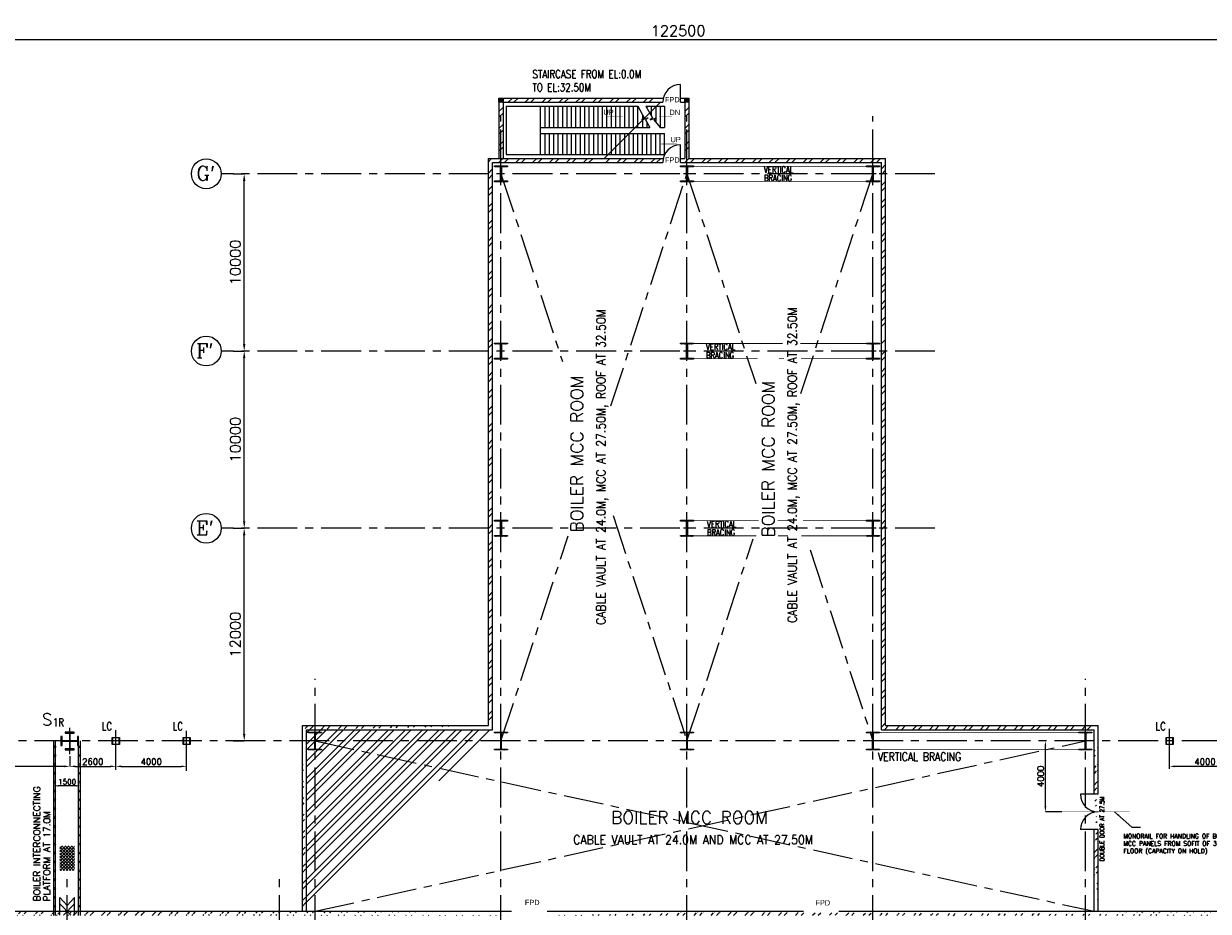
# Model space of a CAD drawing. Header units: inches. Extents: x 0 to 1544102, y -287698 to 23144100.
# Tile 54 of 256: x 135145 to 202034, y -178191 to -128112. Entities that reach past the tile are written whole.
import ezdxf

# ---------------------------------------------------------------- set-up
doc = ezdxf.new("R2010")
doc.units = ezdxf.units.IN
doc.header["$LTSCALE"] = 1800
doc.header["$MEASUREMENT"] = 0
doc.linetypes.add('CENTER', pattern=[2, 1.25, -0.25, 0.25, -0.25])
doc.linetypes.add('HIDDEN', pattern=[0.375, 0.25, -0.125])
doc.layers.get('0').update_dxf_attribs({"color": 253, "lineweight": 9})
for name, color, linetype in [('1_01_STEEL_TIER1', 7, 'Continuous'), ('BRACING', 1, 'HIDDEN'), ('COL', 1, 'Continuous'), ('DIM', 4, 'Continuous'), ('GRID', 251, 'CENTER'), ('STAIR', 2, 'Continuous'), ('STEEL', 231, 'Continuous'), ('TEXT', 3, 'Continuous'), ('WALL', 6, 'Continuous')]:
    doc.layers.add(name, color=color, linetype=linetype)
doc.layers.add('CEN', color=2, linetype='CENTER', lineweight=15)
doc.styles.add('C4', font='COMPLEX', dxfattribs={"width": 0.75, "height": 625})
doc.styles.add('HTX11', font='O8111901')
doc.styles.add('ROMANC', font='ROMANC.SHX')
doc.styles.add('ROMANS', font='romans.shx')
doc.styles.add('ROMANT', font='romant')
doc.styles.add('S3', font='simplex.shx', dxfattribs={"width": 0.75, "height": 320})
doc.dimstyles.new('K2', dxfattribs={"dimtxt": 600, "dimasz": 400, "dimexe": 200, "dimexo": 200, "dimgap": 200, "dimtad": 1, "dimdec": 0, "dimzin": 0, "dimdsep": 46, "dimtxsty": 'ROMANC', "dimcen": 0.09, "dimclrd": 256, "dimclrt": 4, "dimadec": 0, "dimazin": 0, "dimtfac": 1, "dimtdec": 0, "dimtofl": 0, "dimtmove": 1, "dimatfit": 3, "dimfxl": 0.18, "dimtolj": 1, "dimtzin": 0, "dimarcsym": 0})
doc.dimstyles.new('STANDARD1', dxfattribs={"dimtxt": 300, "dimasz": 250, "dimexe": 0, "dimexo": 0, "dimgap": 80, "dimtad": 1, "dimdec": 0, "dimzin": 0, "dimdsep": 46, "dimtxsty": 'ROMANS', "dimcen": 0, "dimclrd": 4, "dimclre": 4, "dimclrt": 7, "dimadec": 0, "dimazin": 0, "dimtfac": 0.09, "dimtdec": 0, "dimtix": 1, "dimtofl": 0, "dimtmove": 0, "dimatfit": 3, "dimfxl": 1, "dimtolj": 1, "dimtzin": 0, "dimarcsym": 0})
doc.dimstyles.new('USER175', dxfattribs={"dimscale": 175, "dimtxt": 2, "dimasz": 1.75, "dimexe": 0, "dimexo": 0, "dimgap": 0.5, "dimtad": 1, "dimdec": 0, "dimzin": 0, "dimdsep": 46, "dimtxsty": 'ROMANS', "dimcen": 0, "dimclrd": 4, "dimclre": 4, "dimclrt": 4, "dimadec": 0, "dimazin": 0, "dimtfac": 0.09, "dimtdec": 0, "dimtix": 1, "dimtofl": 0, "dimtmove": 0, "dimatfit": 3, "dimfxl": 1, "dimtolj": 1, "dimtzin": 0, "dimarcsym": 0})
pattern_1 = [(45, (-320647.8, -239592.44), (-477.2971, 477.2971), []), (45, (-320329.6, -239592.44), (-477.2971, 477.2971), [])]

# ---------------------------------------------------------------- blocks, each defined once
blk = doc.blocks.new('*D317')
at = {"layer": 'DIM', "color": 0, "lineweight": -2, "transparency": 16777216}
for p, q in [((146966, -156581), (147596, -156581)), ((146966, -168581), (147596, -168581))]:
    blk.add_line(p, q, dxfattribs=at)
at = {"layer": 'DIM', "lineweight": -2, "transparency": 16777216}
blk.add_line((147596, -168181), (147596, -156981), dxfattribs=at)
at = {"layer": 'DIM', "transparency": 16777216}
for points in [[(147529, -156981), (147663, -156981), (147596, -156581)], [(147529, -168181), (147663, -168181), (147596, -168581)]]:
    blk.add_solid(points, dxfattribs=at)
at = {"layer": 'DIM', "color": 4, "transparency": 16777216, "insert": (147096, -162581), "char_height": 600, "attachment_point": 5, "rotation": 90, "style": 'ROMANC'}
blk.add_mtext('\\A1;12000', dxfattribs=at)
blk = doc.blocks.new('*D351')
at = {"layer": 'DIM', "color": 0, "lineweight": -2, "transparency": 16777216}
for p, q in [((110846, -135036), (110846, -129006)), ((233346, -137335), (233346, -129006))]:
    blk.add_line(p, q, dxfattribs=at)
at = {"layer": 'DIM', "lineweight": -2, "transparency": 16777216}
blk.add_line((111346, -129006), (232846, -129006), dxfattribs=at)
at = {"layer": 'DIM', "transparency": 16777216}
for points in [[(111346, -128922), (111346, -129089), (110846, -129006)], [(232846, -128922), (232846, -129089), (233346, -129006)]]:
    blk.add_solid(points, dxfattribs=at)
at = {"layer": 'DIM', "color": 4, "transparency": 16777216, "insert": (172096, -128506), "char_height": 600, "attachment_point": 5, "style": 'ROMANC'}
blk.add_mtext('\\A1;122500', dxfattribs=at)
blk = doc.blocks.new('*D352')
at = {"layer": 'DIM', "color": 0, "lineweight": -2, "transparency": 16777216}
for p, q in [((146966, -146581), (147596, -146581)), ((146966, -156581), (147596, -156581))]:
    blk.add_line(p, q, dxfattribs=at)
at = {"layer": 'DIM', "lineweight": -2, "transparency": 16777216}
blk.add_line((147596, -156181), (147596, -146981), dxfattribs=at)
at = {"layer": 'DIM', "transparency": 16777216}
for points in [[(147529, -146981), (147663, -146981), (147596, -146581)], [(147529, -156181), (147663, -156181), (147596, -156581)]]:
    blk.add_solid(points, dxfattribs=at)
at = {"layer": 'DIM', "color": 4, "transparency": 16777216, "insert": (147096, -151581), "char_height": 600, "attachment_point": 5, "rotation": 90, "style": 'ROMANC'}
blk.add_mtext('\\A1;10000', dxfattribs=at)
blk = doc.blocks.new('D-ROW COLUMN')
at = {"layer": 'COL'}
h = blk.add_hatch(dxfattribs=at)
h.set_pattern_fill('ANSI31', color=256, scale=200, angle=180, style=0)
h.set_pattern_definition([(225, (-560004.63, -115195.517), (17.6776695, -17.6776695), [])])
h.paths.add_polyline_path([(370, 500), (0, 500), (0, 460), (14, 460), (370, 460)])
h.paths.add_polyline_path([(0, 500), (-370, 500), (-370, 460), (0, 460)])
h.paths.add_polyline_path([(14, 460), (0, 460), (0, 0), (14, 0)])
h.paths.add_polyline_path([(0, 460), (-14, 460), (-14, 0), (0, 0)])
h.paths.add_polyline_path([(14, 0), (0, 0), (0, -460), (14, -460)])
h.paths.add_polyline_path([(0, 0), (-14, 0), (-14, -460), (0, -460)])
h.paths.add_polyline_path([(370, -460), (0, -460), (0, -500), (370, -500)])
h.paths.add_polyline_path([(0, -460), (-14, -460), (-370, -460), (-370, -500), (0, -500)])
at = {"layer": 'CEN'}
for p, q in [((192, 0), (-192, 0)), ((0, 500), (0, -500))]:
    blk.add_line(p, q, dxfattribs=at)
at = {"layer": 'COL'}
for points in [[(-370, 500), (370, 500), (370, 460), (-370, 460)], [(-14, 460), (14, 460), (14, -460), (-14, -460)], [(-370, -460), (370, -460), (370, -500), (-370, -500)]]:
    blk.add_lwpolyline(points, close=True, dxfattribs=at)
blk = doc.blocks.new('*D63')
at = {"layer": 'DIM', "color": 4, "lineweight": -2, "transparency": 16777216}
for p, q in [((-400, 6532), (-400, 6632)), ((850, 6632), (-150, 6632)), ((1100, 6532), (1100, 6632))]:
    blk.add_line(p, q, dxfattribs=at)
at = {"layer": 'DIM', "color": 4, "transparency": 16777216}
for points in [[(-150, 6674), (-150, 6590), (-400, 6632)], [(850, 6674), (850, 6590), (1100, 6632)]]:
    blk.add_solid(points, dxfattribs=at)
at = {"layer": 'DIM', "color": 4, "transparency": 16777216, "insert": (350, 6862), "char_height": 300, "attachment_point": 5, "style": 'ROMANS'}
blk.add_mtext('\\A1;1500', dxfattribs=at)
blk = doc.blocks.new('*D401')
at = {"layer": 'DIM', "color": 0, "lineweight": -2, "transparency": 16777216}
for p, q in [((146966, -136581), (147596, -136581)), ((146966, -146581), (147596, -146581))]:
    blk.add_line(p, q, dxfattribs=at)
at = {"layer": 'DIM', "lineweight": -2, "transparency": 16777216}
blk.add_line((147596, -146181), (147596, -136981), dxfattribs=at)
at = {"layer": 'DIM', "transparency": 16777216}
for points in [[(147529, -136981), (147663, -136981), (147596, -136581)], [(147529, -146181), (147663, -146181), (147596, -146581)]]:
    blk.add_solid(points, dxfattribs=at)
at = {"layer": 'DIM', "color": 4, "transparency": 16777216, "insert": (147096, -141581), "char_height": 600, "attachment_point": 5, "rotation": 90, "style": 'ROMANC'}
blk.add_mtext('\\A1;10000', dxfattribs=at)
blk = doc.blocks.new('F-ROW COLUMN')
at = {"layer": 'COL'}
h = blk.add_hatch(dxfattribs=at)
h.set_pattern_fill('ANSI31', color=256, scale=200, angle=180, style=0)
h.set_pattern_definition([(225, (-557328.912, -127499.994), (17.6776695, -17.6776695), [])])
h.paths.add_polyline_path([(370, 450), (0, 450), (0, 400), (22.5, 400), (370, 400)])
h.paths.add_polyline_path([(0, 450), (-370, 450), (-370, 400), (0, 400)])
h.paths.add_polyline_path([(0, 400), (-22.5, 400), (-22.5, 0), (0, 0)])
h.paths.add_polyline_path([(22.5, 400), (0, 400), (0, 0), (22.5, 0)])
h.paths.add_polyline_path([(0, 0), (-22.5, 0), (-22.5, -400), (0, -400)])
h.paths.add_polyline_path([(22.5, 0), (0, 0), (0, -400), (22.5, -400)])
h.paths.add_polyline_path([(0, -400), (-22.5, -400), (-370, -400), (-370, -450), (0, -450)])
h.paths.add_polyline_path([(370, -400), (0, -400), (0, -450), (370, -450)])
at = {"layer": 'CEN'}
for p, q in [((191.6, 0), (-191.6, 0)), ((0, -450), (0, 450))]:
    blk.add_line(p, q, dxfattribs=at)
at = {"layer": 'COL'}
for points in [[(-370, 450), (370, 450), (370, 400), (-370, 400)], [(-22.5, 400), (22.5, 400), (22.5, -400), (-22.5, -400)], [(-370, -400), (370, -400), (370, -450), (-370, -450)]]:
    blk.add_lwpolyline(points, close=True, dxfattribs=at)
blk = doc.blocks.new('*D408')
at = {"layer": 'DIM', "color": 4, "lineweight": -2, "transparency": 16777216}
blk.add_line((138052, -170014), (140040, -170014), dxfattribs=at)
at = {"layer": 'DIM', "color": 4, "transparency": 16777216}
for points in [[(138052, -169963), (138052, -170065), (137746, -170014)], [(140040, -169963), (140040, -170065), (140346, -170014)]]:
    blk.add_solid(points, dxfattribs=at)
at = {"layer": 'DIM', "color": 4, "transparency": 16777216, "insert": (139046, -169752), "char_height": 350, "attachment_point": 5, "style": 'ROMANS'}
blk.add_mtext('\\A1;2600', dxfattribs=at)
blk = doc.blocks.new('*D409')
at = {"layer": 'DIM', "color": 4, "lineweight": -2, "transparency": 16777216}
blk.add_line((140652, -170014), (144040, -170014), dxfattribs=at)
at = {"layer": 'DIM', "color": 4, "transparency": 16777216}
for points in [[(140652, -169963), (140652, -170065), (140346, -170014)], [(144040, -169963), (144040, -170065), (144346, -170014)]]:
    blk.add_solid(points, dxfattribs=at)
at = {"layer": 'DIM', "color": 4, "transparency": 16777216, "insert": (142346, -169752), "char_height": 350, "attachment_point": 5, "style": 'ROMANS'}
blk.add_mtext('\\A1;4000', dxfattribs=at)
blk = doc.blocks.new('*D412')
at = {"layer": 'DIM', "color": 4, "lineweight": -2, "transparency": 16777216}
for p, q in [((125746, -168496), (125746, -170014)), ((137746, -169437), (137746, -170014)), ((137440, -170014), (126052, -170014))]:
    blk.add_line(p, q, dxfattribs=at)
at = {"layer": 'DIM', "color": 4, "transparency": 16777216}
for points in [[(126052, -169963), (126052, -170065), (125746, -170014)], [(137440, -169963), (137440, -170065), (137746, -170014)]]:
    blk.add_solid(points, dxfattribs=at)
at = {"layer": 'DIM', "color": 4, "transparency": 16777216, "insert": (131746, -169752), "char_height": 350, "attachment_point": 5, "style": 'ROMANS'}
blk.add_mtext('\\A1;12000', dxfattribs=at)
blk = doc.blocks.new('*D414')
at = {"layer": 'DIM', "color": 4, "lineweight": -2, "transparency": 16777216}
blk.add_line((203540, -170014), (200152, -170014), dxfattribs=at)
at = {"layer": 'DIM', "color": 4, "transparency": 16777216}
for points in [[(200152, -169963), (200152, -170065), (199846, -170014)], [(203540, -169963), (203540, -170065), (203846, -170014)]]:
    blk.add_solid(points, dxfattribs=at)
at = {"layer": 'DIM', "color": 4, "transparency": 16777216, "insert": (201846, -169752), "char_height": 350, "attachment_point": 5, "style": 'ROMANS'}
blk.add_mtext('\\A1;4000', dxfattribs=at)
blk = doc.blocks.new('*D597')
at = {"color": 4, "lineweight": -2, "transparency": 16777216}
for p, q in [((192835, -172275), (192835, -168887)), ((193771, -172581), (192835, -172581))]:
    blk.add_line(p, q, dxfattribs=at)
at = {"color": 4, "transparency": 16777216}
for points in [[(192784, -168887), (192886, -168887), (192835, -168581)], [(192784, -172275), (192886, -172275), (192835, -172581)]]:
    blk.add_solid(points, dxfattribs=at)
at = {"color": 4, "transparency": 16777216, "insert": (192572, -170581), "char_height": 350, "attachment_point": 5, "rotation": 90, "style": 'ROMANS'}
blk.add_mtext('\\A1;4000', dxfattribs=at)
blk = doc.blocks.new('BOILER INTERCONNECTION PLATFORM-RHS')
at = {"layer": 'STEEL'}
h = blk.add_hatch(dxfattribs=at)
h.set_pattern_fill('ANSI37', color=256, scale=1000, style=0)
h.set_pattern_definition([(45, (-55893.15, -117065.99), (-88.38835, 88.38835), []), (135, (-55893.15, -117065.99), (-88.38835, -88.38835), [])])
h.paths.add_polyline_path([(-67.8, 3247), (767.8, 3247), (767.8, 1863.1), (-67.8, 1863.1)])
for p, q in [((-400, -674.9), (-400, 9165.1)), ((-300, -674.9), (-300, 9165.1)), ((1000, -674.9), (1000, 9165.1)), ((1100, -674.9), (1100, 9165.1)), ((-60, -557.4), (-60, 327.6)), ((-60, 327.6), (350, -119.4)), ((760, 327.6), (350, -119.4)), ((760, -557.4), (760, 327.6)), ((-60, -672.4), (-60, -19.7)), ((-60, -19.7), (555, -672.4)), ((760, -19.7), (145, -672.4)), ((760, -672.4), (760, -19.7))]:
    blk.add_line(p, q, dxfattribs=at)
for centre in [(-349.8, 8839.3), (1050.2, 8839.3), (1050.2, 8839.3), (-349.8, 8339.3), (1050.2, 8339.3), (-350, 7839.3), (-350, 7339.3), (1050, 7839.3), (1050, 7339.3), (-350, 6839.3), (1050, 6839.3), (-350, 6339.3), (1050, 6339.3), (-350, 5839.3), (-350, 5339.3), (1050, 5839.3), (1050, 5339.3), (-350, 4839.3), (1050, 4839.3), (-350, 4339.3), (1050, 4339.3), (-350, 3839.3), (-350, 3339.3), (1050, 3839.3), (1050, 3339.3), (-350, 2839.3), (1050, 2839.3), (-350, 2339.3), (1050, 2339.3), (-350, 1839.3), (-350, 1339.3), (1050, 1839.3), (1050, 1339.3), (-350, 839.3), (1050, 839.3), (-350, 339.3), (1050, 339.3), (-350, -160.7), (1050, -160.7)]:
    blk.add_circle(centre, 50, dxfattribs=at)
at = {"layer": 'TEXT', "color": 3, "char_height": 375, "attachment_point": 4, "rotation": 90, "style": 'ROMANS'}
for s, insert in [('BOILER INTERCONNECTING', (-1357.4, 118.1)), ('PLATFORM AT 17.0M', (-799.6, 118.1))]:
    blk.add_mtext(s, dxfattribs=dict(at, insert=insert))
at = {"layer": 'DIM'}
dim = blk.add_linear_dim(base=(-400, 6632), p1=(1100, 6532), p2=(-400, 6532), dimstyle='STANDARD1', dxfattribs=at)
dim.commit()
dim.dimension.update_dxf_attribs({"geometry": '*D63', "text_midpoint": (350, 6862)})

msp = doc.modelspace()

# ---------------------------------------------------------------- hatches: boundary and pattern name
h = msp.add_hatch()
h.set_pattern_fill('ANSI32', color=256, scale=1800, style=0)
h.set_pattern_definition(pattern_1)
edge = h.paths.add_edge_path()
edge.add_line((150880.97, -178191.1), (150880.97, -167716.1))
edge.add_line((151110.97, -178191.1), (151110.97, -167946.1))
edge.add_line((150880.97, -167716.1), (161380.97, -167716.1))
edge.add_line((151110.97, -167946.1), (161610.97, -167946.1))
h = msp.add_hatch()
h.set_pattern_fill('ANSI32', color=256, scale=1800, style=0)
h.set_pattern_definition(pattern_1)
edge = h.paths.add_edge_path()
edge.add_line((195580.97, -171581.1), (195580.97, -167946.1))
edge.add_line((195810.97, -171581.1), (195810.97, -167716.1))
edge.add_line((195580.97, -178191.1), (195580.97, -173581.1))
edge.add_line((195810.97, -178191.1), (195810.97, -173581.1))
h = msp.add_hatch()
h.set_pattern_fill('ANSI32', color=256, scale=1800, style=0)
h.set_pattern_definition(pattern_1)
edge = h.paths.add_edge_path()
edge.add_line((85945.97, -178191.1), (131645.97, -178191.1))
edge.add_line((85945.97, -178421.1), (131645.97, -178421.1))
edge.add_line((132755.97, -178191.1), (162695.97, -178191.1))
edge.add_line((132755.97, -178421.1), (162695.97, -178421.1))
h = msp.add_hatch()
h.set_pattern_fill('ANSI32', color=256, scale=1800, style=0)
h.set_pattern_definition([(45, (-320647.8, -240592.44), (-477.2971, 477.2971), []), (45, (-320329.6, -240592.44), (-477.2971, 477.2971), [])])
edge = h.paths.add_edge_path()
edge.add_line((181169.57, -178191.1), (206945.97, -178191.1))
edge.add_line((181169.57, -178421.1), (206945.97, -178421.1))
edge.add_line((164695.97, -178191.1), (179169.57, -178191.1))
edge.add_line((164695.97, -178421.1), (179169.57, -178421.1))
edge.add_line((208445.97, -178191.1), (254145.97, -178191.1))
edge.add_line((208445.97, -178421.1), (254145.97, -178421.1))
edge.add_line((255255.97, -178191.1), (272835.97, -178191.1))
edge.add_line((255255.97, -178421.1), (272605.97, -178421.1))
edge.add_line((272835.97, -184617.97), (272835.97, -178191.1))
edge.add_line((272605.97, -184594.56), (272605.97, -178421.1))
at = {"layer": 'COL'}
h = msp.add_hatch(dxfattribs=at)
h.set_pattern_fill('ANSI31', color=1, scale=250, angle=180, style=0)
h.set_pattern_definition([(225, (158630.967, -137666.096), (22.09709, -22.09709), [])])
h.paths.add_polyline_path([(162210.97, -132546.1), (162210.97, -132316.1), (161980.97, -132316.1), (161980.97, -132546.1)])
h = msp.add_hatch(dxfattribs=at)
h.set_pattern_fill('ANSI31', color=1, scale=250, angle=180, style=0)
h.set_pattern_definition([(225, (169130.967, -137666.096), (22.09709, -22.09709), [])])
h.paths.add_polyline_path([(172710.97, -132546.1), (172710.97, -132316.1), (172480.97, -132316.1), (172480.97, -132546.1)])

# ---------------------------------------------------------------- linework, layer by layer
for p, q in [((162508.64, -132546.1), (162738.64, -132316.1)), ((162826.84, -132546.1), (163056.84, -132316.1)), ((163463.23, -132546.1), (163693.23, -132316.1)), ((163781.43, -132546.1), (164011.43, -132316.1)), ((164417.83, -132546.1), (164647.83, -132316.1)), ((164736.02, -132546.1), (164966.02, -132316.1)), ((165372.42, -132546.1), (165602.42, -132316.1)), ((165690.62, -132546.1), (165920.62, -132316.1)), ((166327.01, -132546.1), (166557.01, -132316.1)), ((166645.21, -132546.1), (166875.21, -132316.1)), ((167281.61, -132546.1), (167511.61, -132316.1)), ((167599.81, -132546.1), (167829.81, -132316.1)), ((168236.2, -132546.1), (168466.2, -132316.1)), ((168554.4, -132546.1), (168784.4, -132316.1)), ((169190.8, -132546.1), (169420.8, -132316.1)), ((169508.99, -132546.1), (169738.99, -132316.1)), ((170145.39, -132546.1), (170375.39, -132316.1)), ((170463.59, -132546.1), (170693.59, -132316.1)), ((161980.97, -133073.77), (162210.97, -132843.77)), ((167929.98, -135716.1), (171099.98, -132546.1)), ((172480.97, -133074.3), (172710.97, -132844.3)), ((161980.97, -133391.96), (162210.97, -133161.96)), ((172480.97, -133392.5), (172710.97, -133162.5)), ((161980.97, -134028.36), (162210.97, -133798.36)), ((161980.97, -134346.56), (162210.97, -134116.56)), ((172480.97, -134028.9), (172710.97, -133798.9)), ((172480.97, -134347.09), (172710.97, -134117.09)), ((161980.97, -134982.95), (162210.97, -134752.95)), ((161980.97, -135301.15), (162210.97, -135071.15)), ((172480.97, -134983.49), (172710.97, -134753.49)), ((172480.97, -135301.69), (172710.97, -135071.69)), ((161380.97, -135901.15), (161566.02, -135716.1)), ((161972.42, -135946.1), (162210.97, -135707.55)), ((162290.62, -135946.1), (162520.62, -135716.1)), ((162927.01, -135946.1), (163157.01, -135716.1)), ((163245.21, -135946.1), (163475.21, -135716.1)), ((163881.61, -135946.1), (164111.61, -135716.1)), ((164199.81, -135946.1), (164429.81, -135716.1)), ((164836.2, -135946.1), (165066.2, -135716.1)), ((165154.4, -135946.1), (165384.4, -135716.1)), ((165790.8, -135946.1), (166020.8, -135716.1)), ((166108.99, -135946.1), (166338.99, -135716.1)), ((166745.39, -135946.1), (166975.39, -135716.1)), ((167063.59, -135946.1), (167293.59, -135716.1)), ((168018.18, -135946.1), (168248.18, -135716.1)), ((168654.58, -135946.1), (168884.58, -135716.1)), ((168972.78, -135946.1), (169202.78, -135716.1)), ((169609.17, -135946.1), (169839.17, -135716.1)), ((169927.37, -135946.1), (170157.37, -135716.1)), ((170563.77, -135946.1), (170793.77, -135716.1)), ((170881.97, -135946.1), (171111.97, -135716.1)), ((172472.96, -135946.1), (172710.97, -135708.08)), ((172791.15, -135946.1), (173021.15, -135716.1)), ((173427.55, -135946.1), (173657.55, -135716.1)), ((173745.75, -135946.1), (173975.75, -135716.1)), ((174382.14, -135946.1), (174612.14, -135716.1)), ((174700.34, -135946.1), (174930.34, -135716.1)), ((175336.74, -135946.1), (175566.74, -135716.1)), ((175654.94, -135946.1), (175884.94, -135716.1)), ((176291.33, -135946.1), (176521.33, -135716.1)), ((176609.53, -135946.1), (176839.53, -135716.1)), ((177245.93, -135946.1), (177475.93, -135716.1)), ((177564.12, -135946.1), (177794.12, -135716.1)), ((178200.52, -135946.1), (178430.52, -135716.1)), ((178518.72, -135946.1), (178748.72, -135716.1)), ((179155.11, -135946.1), (179385.11, -135716.1)), ((179473.31, -135946.1), (179703.31, -135716.1)), ((180109.71, -135946.1), (180339.71, -135716.1)), ((180427.91, -135946.1), (180657.91, -135716.1)), ((181064.3, -135946.1), (181294.3, -135716.1)), ((181382.5, -135946.1), (181612.5, -135716.1)), ((182018.9, -135946.1), (182248.9, -135716.1)), ((182337.09, -135946.1), (182567.09, -135716.1)), ((182973.49, -135946.1), (183203.49, -135716.1)), ((183291.69, -135946.1), (183521.69, -135716.1)), ((161380.97, -136537.55), (161610.97, -136307.55)), ((183580.97, -136293.21), (183810.97, -136063.21)), ((183580.97, -136611.41), (183810.97, -136381.41)), ((161380.97, -136855.75), (161610.97, -136625.75)), ((183580.97, -137247.81), (183810.97, -137017.81)), ((161380.97, -137492.14), (161610.97, -137262.14)), ((161380.97, -137810.34), (161610.97, -137580.34)), ((183580.97, -137566.01), (183810.97, -137336.01)), ((161380.97, -138446.74), (161610.97, -138216.74)), ((183580.97, -138202.4), (183810.97, -137972.4)), ((183580.97, -138520.6), (183810.97, -138290.6)), ((161380.97, -138764.93), (161610.97, -138534.93)), ((183580.97, -139157), (183810.97, -138927)), ((161380.97, -139401.33), (161610.97, -139171.33)), ((161380.97, -139719.53), (161610.97, -139489.53)), ((183580.97, -139475.19), (183810.97, -139245.19)), ((161380.97, -140355.93), (161610.97, -140125.93)), ((161380.97, -140674.12), (161610.97, -140444.12)), ((183580.97, -140111.59), (183810.97, -139881.59)), ((183580.97, -140429.79), (183810.97, -140199.79)), ((161380.97, -141310.52), (161610.97, -141080.52)), ((183580.97, -141066.18), (183810.97, -140836.18)), ((161380.97, -141628.72), (161610.97, -141398.72)), ((183580.97, -141384.38), (183810.97, -141154.38)), ((183580.97, -142020.78), (183810.97, -141790.78)), ((161380.97, -142265.11), (161610.97, -142035.11)), ((161380.97, -142583.31), (161610.97, -142353.31)), ((183580.97, -142338.98), (183810.97, -142108.98)), ((161380.97, -143219.71), (161610.97, -142989.71)), ((183580.97, -142975.37), (183810.97, -142745.37)), ((183580.97, -143293.57), (183810.97, -143063.57)), ((161380.97, -143537.91), (161610.97, -143307.91)), ((183580.97, -143929.97), (183810.97, -143699.97)), ((161380.97, -144174.3), (161610.97, -143944.3)), ((161380.97, -144492.5), (161610.97, -144262.5)), ((183580.97, -144248.17), (183810.97, -144018.17)), ((161380.97, -145128.9), (161610.97, -144898.9)), ((183580.97, -144884.56), (183810.97, -144654.56)), ((183580.97, -145202.76), (183810.97, -144972.76)), ((161380.97, -145447.09), (161610.97, -145217.09)), ((161380.97, -146083.49), (161610.97, -145853.49)), ((161380.97, -146401.69), (161610.97, -146171.69)), ((183580.97, -146157.35), (183810.97, -145927.35)), ((161380.97, -147038.08), (161610.97, -146808.08)), ((161380.97, -147356.28), (161610.97, -147126.28)), ((183580.97, -146793.75), (183810.97, -146563.75)), ((183580.97, -147111.95), (183810.97, -146881.95)), ((161380.97, -147992.68), (161610.97, -147762.68)), ((183580.97, -147748.34), (183810.97, -147518.34)), ((161380.97, -148310.88), (161610.97, -148080.88)), ((183580.97, -148066.54), (183810.97, -147836.54)), ((183580.97, -148702.94), (183810.97, -148472.94)), ((161380.97, -148947.27), (161610.97, -148717.27)), ((161380.97, -149265.47), (161610.97, -149035.47)), ((183580.97, -149021.14), (183810.97, -148791.14)), ((161380.97, -149901.87), (161610.97, -149671.87)), ((183580.97, -149657.53), (183810.97, -149427.53)), ((183580.97, -149975.73), (183810.97, -149745.73)), ((161380.97, -150220.06), (161610.97, -149990.06)), ((183580.97, -150612.13), (183810.97, -150382.13)), ((161380.97, -150856.46), (161610.97, -150626.46)), ((161380.97, -151174.66), (161610.97, -150944.66)), ((183580.97, -150930.32), (183810.97, -150700.32)), ((161380.97, -151811.05), (161610.97, -151581.05)), ((183580.97, -151566.72), (183810.97, -151336.72)), ((183580.97, -151884.92), (183810.97, -151654.92)), ((161380.97, -152129.25), (161610.97, -151899.25)), ((183580.97, -152521.31), (183810.97, -152291.31)), ((161380.97, -152765.65), (161610.97, -152535.65)), ((161380.97, -153083.85), (161610.97, -152853.85)), ((183580.97, -152839.51), (183810.97, -152609.51)), ((161380.97, -153720.24), (161610.97, -153490.24)), ((161380.97, -154038.44), (161610.97, -153808.44)), ((183580.97, -153475.91), (183810.97, -153245.91)), ((183580.97, -153794.11), (183810.97, -153564.11)), ((161380.97, -154674.84), (161610.97, -154444.84)), ((183580.97, -154430.5), (183810.97, -154200.5)), ((161380.97, -154993.04), (161610.97, -154763.04)), ((183580.97, -154748.7), (183810.97, -154518.7)), ((183580.97, -155385.1), (183810.97, -155155.1)), ((161380.97, -155629.43), (161610.97, -155399.43)), ((161380.97, -155947.63), (161610.97, -155717.63)), ((183580.97, -155703.3), (183810.97, -155473.3)), ((161380.97, -156584.03), (161610.97, -156354.03)), ((183580.97, -156339.69), (183810.97, -156109.69)), ((183580.97, -156657.89), (183810.97, -156427.89)), ((161380.97, -156902.22), (161610.97, -156672.22)), ((183580.97, -157294.29), (183810.97, -157064.29)), ((161380.97, -157538.62), (161610.97, -157308.62)), ((161380.97, -157856.82), (161610.97, -157626.82)), ((183580.97, -157612.48), (183810.97, -157382.48)), ((161380.97, -158493.21), (161610.97, -158263.21)), ((183580.97, -158248.88), (183810.97, -158018.88)), ((183580.97, -158567.08), (183810.97, -158337.08)), ((161380.97, -158811.41), (161610.97, -158581.41)), ((183580.97, -159203.47), (183810.97, -158973.47)), ((161380.97, -159447.81), (161610.97, -159217.81)), ((161380.97, -159766.01), (161610.97, -159536.01)), ((183580.97, -159521.67), (183810.97, -159291.67)), ((161380.97, -160402.4), (161610.97, -160172.4)), ((161380.97, -160720.6), (161610.97, -160490.6)), ((183580.97, -160158.07), (183810.97, -159928.07)), ((183580.97, -160476.27), (183810.97, -160246.27)), ((161380.97, -161357), (161610.97, -161127)), ((183580.97, -161112.66), (183810.97, -160882.66)), ((183580.97, -161430.86), (183810.97, -161200.86)), ((161380.97, -161675.19), (161610.97, -161445.19)), ((183580.97, -162067.26), (183810.97, -161837.26)), ((161380.97, -162311.59), (161610.97, -162081.59)), ((161380.97, -162629.79), (161610.97, -162399.79)), ((183580.97, -162385.45), (183810.97, -162155.45)), ((161380.97, -163266.18), (161610.97, -163036.18)), ((183580.97, -163021.85), (183810.97, -162791.85)), ((183580.97, -163340.05), (183810.97, -163110.05)), ((161380.97, -163584.38), (161610.97, -163354.38)), ((183580.97, -163976.44), (183810.97, -163746.44)), ((161380.97, -164220.78), (161610.97, -163990.78)), ((161380.97, -164538.98), (161610.97, -164308.98)), ((183580.97, -164294.64), (183810.97, -164064.64)), ((161380.97, -165175.37), (161610.97, -164945.37)), ((183580.97, -164931.04), (183810.97, -164701.04)), ((183580.97, -165249.24), (183810.97, -165019.24)), ((161380.97, -165493.57), (161610.97, -165263.57)), ((183580.97, -165885.63), (183810.97, -165655.63)), ((161380.97, -166129.97), (161610.97, -165899.97)), ((161380.97, -166448.17), (161610.97, -166218.17)), ((183580.97, -166203.83), (183810.97, -165973.83)), ((161380.97, -167084.56), (161610.97, -166854.56)), ((161380.97, -167402.76), (161610.97, -167172.76)), ((183580.97, -166840.23), (183810.97, -166610.23)), ((183580.97, -167158.42), (183810.97, -166928.42)), ((183580.97, -167794.82), (183810.97, -167564.82)), ((183747.89, -167946.1), (183977.89, -167716.1)), ((184384.29, -167946.1), (184614.29, -167716.1)), ((184702.48, -167946.1), (184932.48, -167716.1)), ((185338.88, -167946.1), (185568.88, -167716.1)), ((185657.08, -167946.1), (185887.08, -167716.1)), ((186293.47, -167946.1), (186523.47, -167716.1)), ((186611.67, -167946.1), (186841.67, -167716.1)), ((187248.07, -167946.1), (187478.07, -167716.1)), ((187566.27, -167946.1), (187796.27, -167716.1)), ((188202.66, -167946.1), (188432.66, -167716.1)), ((188520.86, -167946.1), (188750.86, -167716.1)), ((189157.26, -167946.1), (189387.26, -167716.1)), ((189475.46, -167946.1), (189705.46, -167716.1)), ((190111.85, -167946.1), (190341.85, -167716.1)), ((190430.05, -167946.1), (190660.05, -167716.1)), ((191066.45, -167946.1), (191296.45, -167716.1)), ((191384.64, -167946.1), (191614.64, -167716.1)), ((192021.04, -167946.1), (192251.04, -167716.1)), ((192339.24, -167946.1), (192569.24, -167716.1)), ((192975.63, -167946.1), (193205.63, -167716.1)), ((193293.83, -167946.1), (193523.83, -167716.1)), ((193930.23, -167946.1), (194160.23, -167716.1)), ((194248.43, -167946.1), (194478.43, -167716.1)), ((194884.82, -167946.1), (195114.82, -167716.1)), ((195203.02, -167946.1), (195433.02, -167716.1))]:
    msp.add_line(p, q)
for centre in [(145455.63, -136581.1), (145455.63, -136581.1), (145455.63, -146581.1), (145455.63, -146581.1), (145455.63, -156581.1), (145455.63, -156581.1)]:
    msp.add_circle(centre, 840.34)
at = {"layer": '1_01_STEEL_TIER1', "color": 1}
for p, q in [((140145.98, -168381.09), (140545.98, -168381.09)), ((140145.98, -168781.1), (140145.98, -168381.09)), ((140529.98, -168397.1), (140161.98, -168397.1)), ((140161.98, -168397.1), (140161.98, -168765.09)), ((140529.98, -168765.09), (140529.98, -168397.1)), ((140545.98, -168381.09), (140545.98, -168781.1)), ((144145.98, -168381.09), (144545.98, -168381.09)), ((144145.98, -168781.1), (144145.98, -168381.09)), ((144529.98, -168397.1), (144161.98, -168397.1)), ((144161.98, -168397.1), (144161.98, -168765.09)), ((144529.98, -168765.09), (144529.98, -168397.1)), ((144545.98, -168381.09), (144545.98, -168781.1)), ((199645.96, -168381.09), (200045.96, -168381.09)), ((199645.96, -168781.1), (199645.96, -168381.09)), ((200029.96, -168397.1), (199661.96, -168397.1)), ((199661.96, -168397.1), (199661.96, -168765.09)), ((200029.96, -168765.09), (200029.96, -168397.1)), ((200045.96, -168381.09), (200045.96, -168781.1)), ((140545.98, -168781.1), (140145.98, -168781.1)), ((140161.98, -168765.09), (140529.98, -168765.09)), ((144545.98, -168781.1), (144145.98, -168781.1)), ((144161.98, -168765.09), (144529.98, -168765.09)), ((200045.96, -168781.1), (199645.96, -168781.1)), ((199661.96, -168765.09), (200029.96, -168765.09))]:
    msp.add_line(p, q, dxfattribs=at)
msp.add_lwpolyline([(138245.97, -168831.46), (138245.97, -168331.46), (138182.97, -168331.46), (138182.97, -168565.46), (137761.97, -168565.46), (137761.97, -168144.46), (137995.97, -168144.46), (137995.97, -168081.46), (137495.97, -168081.46), (137495.97, -168144.46), (137729.97, -168144.46), (137729.97, -168565.46), (137308.97, -168565.46), (137308.97, -168331.46), (137245.97, -168331.46), (137245.97, -168831.46), (137308.97, -168831.46), (137308.97, -168597.46), (137729.97, -168597.46), (137729.97, -169018.46), (137495.97, -169018.46), (137495.97, -169081.46), (137995.97, -169081.46), (137995.97, -169018.46), (137761.97, -169018.46), (137761.97, -168597.46), (138182.97, -168597.46), (138182.97, -168831.46), (138245.97, -168831.46)], dxfattribs=at)
at = {"layer": 'BRACING', "const_width": 40}
for points in [[(172965.97, -136156.1), (182725.97, -136156.1)], [(172965.97, -137006.1), (182725.97, -137006.1)], [(172965.97, -146156.1), (178008.88, -146156.1)], [(178996.27, -146156.1), (182725.97, -146156.1)], [(172965.97, -147006.1), (176587.47, -147006.1)], [(177791.87, -147006.1), (178084.83, -147006.1)], [(179028.82, -147006.1), (182725.97, -147006.1)], [(172965.97, -156156.1), (176650.56, -156156.1)], [(177718.6, -156156.1), (178296.21, -156156.1)], [(179146.28, -156156.1), (182725.97, -156156.1)], [(172965.97, -157006.1), (176508.88, -157006.1)], [(177729.5, -157006.1), (178307.11, -157006.1)], [(179059.1, -157006.1), (182725.97, -157006.1)], [(183465.97, -168101.1), (194725.97, -168101.1)], [(183465.97, -169061.1), (194725.97, -169061.1)]]:
    msp.add_lwpolyline(points, dxfattribs=at)
at = {"layer": 'CEN'}
for p, q in [((162095.97, -136581.1), (165570.06, -147168.79)), ((168302.44, -149666.14), (172595.97, -136581.1)), ((172595.97, -136581.1), (176477.74, -148411.26)), ((179031.01, -148969.53), (183095.97, -136581.1)), ((168423.59, -155865.27), (172595.97, -168581.1)), ((162095.97, -168581.1), (165894.98, -157003.15)), ((172595.97, -168581.1), (176337.37, -157178.72)), ((179556.12, -157792.99), (183095.97, -168581.1)), ((137745.97, -169331.1), (137745.97, -167831.1)), ((140345.97, -170214.84), (140345.97, -167831.1)), ((144345.97, -170268.5), (144345.97, -167831.1)), ((199845.97, -170148), (199845.97, -167831.1)), ((151595.97, -178191.1), (195095.97, -168581.1)), ((151595.97, -168581.1), (195580.97, -178191.1))]:
    msp.add_line(p, q, dxfattribs=at)
at = {"layer": 'COL'}
for points in [[(161980.97, -132316.1), (162210.97, -132316.1), (162210.97, -132546.1), (161980.97, -132546.1)], [(172480.97, -132316.1), (172710.97, -132316.1), (172710.97, -132546.1), (172480.97, -132546.1)]]:
    msp.add_lwpolyline(points, close=True, dxfattribs=at)
at = {"layer": 'GRID'}
for p, q in [((162095.97, -204730.69), (162095.97, -133329.12)), ((172595.97, -204730.69), (172595.97, -133329.12)), ((183095.97, -204730.69), (183095.97, -133329.12)), ((186595.97, -136581.1), (146295.97, -136581.1)), ((186595.97, -146581.1), (146295.97, -146581.1)), ((186595.97, -156581.1), (146295.97, -156581.1)), ((151595.97, -204730.69), (151595.97, -165081.1)), ((195095.97, -204730.69), (195095.97, -165081.1)), ((278395.97, -168581.1), (19295.97, -168581.1)), ((137595.97, -204730.69), (137595.97, -176081.1)), ((149595.97, -204730.69), (149595.97, -176081.1)), ((149595.97, -204730.69), (149595.97, -176081.1))]:
    msp.add_line(p, q, dxfattribs=at)
at = {"layer": 'STAIR', "linetype": 'Continuous'}
for p, q in [((162380.97, -132763.6), (169830.97, -132763.6)), ((162380.97, -132763.6), (162380.97, -135498.6)), ((164330.97, -133963.6), (164330.97, -132763.6)), ((164330.97, -133963.6), (164330.97, -132763.6)), ((164580.97, -133963.6), (164580.97, -132763.6)), ((164830.97, -133963.6), (164830.97, -132763.6)), ((165080.97, -133963.6), (165080.97, -132763.6)), ((165330.97, -133963.6), (165330.97, -132763.6)), ((165580.97, -133963.6), (165580.97, -132763.6)), ((165830.97, -133963.6), (165830.97, -132763.6)), ((166080.97, -133963.6), (166080.97, -132763.6)), ((166330.97, -133963.6), (166330.97, -132763.6)), ((166580.97, -133963.6), (166580.97, -132763.6)), ((166830.97, -133963.6), (166830.97, -132763.6)), ((167080.97, -133963.6), (167080.97, -132763.6)), ((167330.97, -133963.6), (167330.97, -132763.6)), ((167580.97, -133963.6), (167580.97, -132763.6)), ((167830.97, -133963.6), (167830.97, -132763.6)), ((168080.97, -133963.6), (168080.97, -132763.6)), ((168330.97, -133963.6), (168330.97, -132763.6)), ((168580.97, -133963.6), (168580.97, -132763.6)), ((168830.97, -133963.6), (168830.97, -132763.6)), ((169080.97, -133963.6), (169080.97, -132763.6)), ((169330.97, -133963.6), (169330.97, -132763.6)), ((169580.97, -133963.6), (169580.97, -132763.6)), ((169830.97, -133963.6), (169830.97, -132763.6)), ((170283.05, -132763.6), (171330.97, -132763.6)), ((170330.97, -132763.6), (170330.97, -132850.28)), ((170580.97, -132763.6), (170580.97, -133302.52)), ((170830.97, -132763.6), (170830.97, -133654.65)), ((171080.97, -132763.6), (171080.97, -133963.6)), ((171330.97, -132763.6), (171330.97, -133963.6)), ((170080.97, -133232.04), (170080.97, -133963.6)), ((170330.97, -133649.79), (170330.97, -133963.6)), ((164330.97, -134298.6), (164330.97, -133963.6)), ((164330.97, -133963.6), (170505.12, -133963.6)), ((164330.97, -135498.6), (164330.97, -134298.6)), ((164330.97, -134298.6), (171330.97, -134298.6)), ((164330.97, -135498.6), (164330.97, -134298.6)), ((164580.97, -135498.6), (164580.97, -134298.6)), ((164830.97, -135498.6), (164830.97, -134298.6)), ((165080.97, -135498.6), (165080.97, -134298.6)), ((165330.97, -135498.6), (165330.97, -134298.6)), ((165580.97, -135498.6), (165580.97, -134298.6)), ((165830.97, -135498.6), (165830.97, -134298.6)), ((166080.97, -135498.6), (166080.97, -134298.6)), ((166330.97, -135498.6), (166330.97, -134298.6)), ((166580.97, -135498.6), (166580.97, -134298.6)), ((166830.97, -135498.6), (166830.97, -134298.6)), ((167080.97, -135498.6), (167080.97, -134298.6)), ((167330.97, -135498.6), (167330.97, -134298.6)), ((167580.97, -135498.6), (167580.97, -134298.6)), ((167830.97, -135498.6), (167830.97, -134298.6)), ((168080.97, -135498.6), (168080.97, -134298.6)), ((168330.97, -135498.6), (168330.97, -134298.6)), ((168580.97, -135498.6), (168580.97, -134298.6)), ((168830.97, -135498.6), (168830.97, -134298.6)), ((169080.97, -135498.6), (169080.97, -134298.6)), ((169330.97, -135498.6), (169330.97, -134298.6)), ((169580.97, -135498.6), (169580.97, -134298.6)), ((169830.97, -135498.6), (169830.97, -134298.6)), ((170080.97, -135498.6), (170080.97, -134298.6)), ((170330.97, -135498.6), (170330.97, -134298.6)), ((170580.97, -135498.6), (170580.97, -134298.6)), ((170830.97, -135498.6), (170830.97, -134298.6)), ((171080.97, -133963.6), (171330.97, -133963.6)), ((171080.97, -135498.6), (171080.97, -134298.6)), ((171330.97, -135498.6), (171330.97, -134298.6)), ((162380.97, -135498.6), (171330.97, -135498.6))]:
    msp.add_line(p, q, dxfattribs=at)
at = {"layer": 'STAIR', "linetype": 'Continuous', "flags": 128}
for points in [[(169830.97, -132763.6), (170187.34, -133431.37), (170047.08, -133542.05), (170403.1, -133416.35), (170262.84, -133527.03), (170505.12, -133963.6)], [(170283.05, -132763.6), (170652.2, -133431.37), (170511.94, -133542.05), (170867.96, -133416.35), (170727.7, -133527.03), (171080.97, -133963.6)]]:
    msp.add_lwpolyline(points, dxfattribs=at)
for points in [[(168978.98, -133363.6, 0, 150, 0), (168624.29, -133363.6, 25, 25, 0), (168065.65, -133363.6, 25, 25, 0)], [(171001.33, -133363.6, 0, 150, 0), (171356.02, -133363.6, 25, 25, 0), (171752.9, -133363.6, 25, 25, 0)], [(171107.37, -134898.6, 0, 150, 0), (171462.06, -134898.6, 25, 25, 0), (172020.7, -134898.6, 25, 25, 0)]]:
    msp.add_lwpolyline(points, format="xyseb", dxfattribs=at)
at = {"layer": 'STEEL', "const_width": 30}
msp.add_lwpolyline([(193095.97, -172581.1), (197595.97, -172581.1)], dxfattribs=at)
at = {"layer": 'WALL'}
for p, q in [((172225.97, -132546.1), (172225.97, -131546.1)), ((162210.97, -132316.1), (171252.78, -132316.1)), ((172225.97, -132316.1), (172480.97, -132316.1)), ((161980.97, -132546.1), (161980.97, -135716.1)), ((162210.97, -132546.1), (171225.97, -132546.1)), ((162210.97, -132546.1), (162210.97, -135716.1)), ((172225.97, -132546.1), (172480.97, -132546.1)), ((172480.97, -132546.1), (172480.97, -135716.1)), ((172710.97, -132546.1), (172710.97, -135716.1)), ((172225.97, -135946.1), (172225.97, -134946.1)), ((161380.97, -167716.1), (161380.97, -135716.1)), ((161380.97, -135716.1), (171252.78, -135716.1)), ((172225.97, -135716.1), (172480.97, -135716.1)), ((172710.97, -135716.1), (183810.97, -135716.1)), ((183810.97, -167716.1), (183810.97, -135716.1)), ((161610.97, -167946.1), (161610.97, -135946.1)), ((161610.97, -135946.1), (171225.97, -135946.1)), ((172225.97, -135946.1), (183580.97, -135946.1)), ((183580.97, -167946.1), (183580.97, -135946.1)), ((150880.97, -178191.1), (150880.97, -167716.1)), ((150880.97, -167716.1), (161380.97, -167716.1)), ((183810.97, -167716.1), (195810.97, -167716.1)), ((195810.97, -171581.1), (195810.97, -167716.1)), ((151110.97, -178191.1), (151110.97, -167946.1)), ((151110.97, -167946.1), (161610.97, -167946.1)), ((183580.97, -167946.1), (195580.97, -167946.1)), ((195580.97, -171581.1), (195580.97, -167946.1)), ((195810.97, -171581.1), (194810.97, -171581.1)), ((195810.97, -173581.1), (194810.97, -173581.1)), ((195580.97, -178191.1), (195580.97, -173581.1)), ((195810.97, -178191.1), (195810.97, -173581.1)), ((132755.97, -178191.1), (162695.97, -178191.1)), ((164695.97, -178191.1), (179169.57, -178191.1)), ((181169.57, -178191.1), (206945.97, -178191.1))]:
    msp.add_line(p, q, dxfattribs=at)
for centre, start, end in [((172225.97, -132546.1), 90, 180), ((172225.97, -135946.1), 90, 180), ((195810.97, -171581.1), 180, 270), ((195810.97, -173581.1), 90, 180)]:
    msp.add_arc(centre, 1000, start, end, dxfattribs=at)

# ---------------------------------------------------------------- block references
for name, p in [('F-ROW COLUMN', (162095.97, -136581.1)), ('F-ROW COLUMN', (172595.97, -136581.1)), ('F-ROW COLUMN', (183095.97, -136581.1)), ('F-ROW COLUMN', (162095.97, -146581.1)), ('F-ROW COLUMN', (172595.97, -146581.1)), ('F-ROW COLUMN', (183095.97, -146581.1)), ('F-ROW COLUMN', (162095.97, -156581.1)), ('F-ROW COLUMN', (172595.97, -156581.1)), ('F-ROW COLUMN', (183095.97, -156581.1)), ('D-ROW COLUMN', (151595.97, -168581.1)), ('D-ROW COLUMN', (162095.97, -168581.1)), ('D-ROW COLUMN', (172595.97, -168581.1)), ('D-ROW COLUMN', (183095.97, -168581.1)), ('D-ROW COLUMN', (195095.97, -168581.1)), ('BOILER INTERCONNECTION PLATFORM-RHS', (137245.97, -177746.15))]:
    msp.add_blockref(name, p)

# ---------------------------------------------------------------- texts
at = {"layer": 'TEXT', "linetype": 'Continuous', "style": 'HTX11'}
for s, p in [('FPD', (171353.01, -132549.15)), ('UP', (167880.72, -133263.6)), ('DN', (171611.66, -133263.6)), ('UP', (171668.66, -134798.6)), ('FPD', (171353.01, -135947.81)), ('FPD', (163445.3, -177844.53)), ('FPD', (179853.36, -177863.99))]:
    msp.add_text(s, height=300, dxfattribs=at).set_placement(p)
at = {"layer": 'TEXT', "style": 'ROMANC'}
for s, p in [("G'", (144886.01, -136957.16)), ("F'", (144886.01, -146957.16)), ("E'", (144872.26, -156957.16))]:
    msp.add_text(s, height=800, dxfattribs=at).set_placement(p)
at = {"layer": 'TEXT', "style": 'ROMANS'}
for s, height, width, p in [('CABLE VAULT AT 24.0M, MCC AT 27.50M, ROOF AT 32.50M', 500, 0.9, (178795.79, -161925.45)), ('CABLE VAULT AT 24.0M, MCC AT 27.50M, ROOF AT 32.50M', 500, 0.9, (167991.32, -162030.3)), ('DOUBLE DOOR AT 27.5M', 250, 0.8, (196160.97, -175367.13))]:
    msp.add_text(s, height=height, rotation=90, dxfattribs=dict(at, width=width)).set_placement(p)
at = {"layer": 'TEXT', "color": 3, "style": 'ROMANT'}
for p in [(166730.32, -156810.75), (177534.79, -157096.74)]:
    msp.add_text('BOILER MCC ROOM', height=700, rotation=90, dxfattribs=at).set_placement(p)
at = {"layer": 'TEXT', "style": 'C4', "text_generation_flag": 6}
msp.add_text('S', height=675, rotation=180, dxfattribs=at).set_placement((136176.88, -167704.39))
at = {"layer": 'TEXT'}
for s, height, style, width, p in [('1R', 450, 'S3', 0.8, (136788.9, -167756.93)), ('LC', 450, 'S3', 0.8, (139553.19, -167976.26)), ('LC', 450, 'S3', 0.8, (143553.19, -167976.26)), ('LC', 450, 'S3', 0.8, (199053.17, -167976.26)), ('CABLE VAULT AT 24.0M AND MCC AT 27.50M', 500, 'ROMANS', 0.9, (166174.83, -174402.78))]:
    msp.add_text(s, height=height, dxfattribs=dict(at, style=style, width=width)).set_placement(p)
at = {"layer": 'TEXT', "color": 3, "style": 'ROMANT'}
msp.add_text('BOILER MCC ROOM', height=700, dxfattribs=at).set_placement((168318.19, -173249.15))
at = {"layer": 'TEXT', "insert": (163871.71, -130729.26), "char_height": 450, "attachment_point": 1, "style": 'ROMANS'}
msp.add_mtext_dynamic_manual_height_columns('{\\W0.8;STAIRCASE FROM EL:0.0M TO EL:32.50M}', width=6932.3139, gutter_width=1, heights=[0], dxfattribs=at)
at = {"layer": 'TEXT', "char_height": 350, "width": 1838.5567, "attachment_point": 1, "line_spacing_factor": 0.805714, "style": 'ROMANS'}
for insert in [(176945.49, -136171.1), (173669.71, -146171.1), (173730.49, -156171.1)]:
    msp.add_mtext('{\\W0.8;VERTICAL BRACING}', dxfattribs=dict(at, insert=insert))
at = {"layer": 'TEXT', "attachment_point": 1, "style": 'ROMANS'}
for s, insert, char_height, width in [('{\\W0.8;VERTICAL BRACING}', (183376.16, -169225.42), 480, 6467.9149), ('MONORAIL FOR HANDLING OF BOILER MCC PANELS FROM SOFIT OF 32.5M FLOOR (CAPACITY ON HOLD)', (197237.58, -173825.67), 250, 7325.8005)]:
    msp.add_mtext(s, dxfattribs=dict(at, insert=insert, char_height=char_height, width=width))

# ---------------------------------------------------------------- dimensions: what is measured, and where the dimension line sits
dim = msp.add_linear_dim(base=(192834.84, -168581.1), p1=(193771.05, -172581.1), p2=(192834.84, -168581.1), angle=90, dimstyle='USER175')
dim.commit()
dim.dimension.update_dxf_attribs({"geometry": '*D597', "text_midpoint": (192572.34, -170581.1)})
at = {"layer": 'DIM'}
dim = msp.add_linear_dim(base=(233345.97, -129005.8), p1=(110845.97, -135035.61), p2=(233345.97, -137335.43), dimstyle='K2', override={"dimasz": 500, "dimexe": 0, "dimexo": 0}, dxfattribs=at)
dim.commit()
dim.dimension.update_dxf_attribs({"geometry": '*D351', "text_midpoint": (172095.97, -128505.8)})
for base, p1, p2, picture, middle in [((147595.97, -136581.1), (146966.33, -146581.1), (146966.33, -136581.1), '*D401', (147095.97, -141581.1)), ((147595.97, -146581.1), (146966.33, -156581.1), (146966.33, -146581.1), '*D352', (147095.97, -151581.1)), ((147595.97, -156581.1), (146966.33, -168581.1), (146966.33, -156581.1), '*D317', (147095.97, -162581.1))]:
    dim = msp.add_linear_dim(base=base, p1=p1, p2=p2, angle=90, dimstyle='K2', override={"dimexe": 0, "dimexo": 0}, dxfattribs=at)
    dim.commit()
    dim.dimension.update_dxf_attribs({"geometry": picture, "text_midpoint": middle})
for base, p1, p2, picture, middle in [((125745.97, -170014.17), (137745.97, -169436.71), (125745.97, -168495.54), '*D412', (131745.97, -169751.67)), ((199845.96, -170014.17), (203845.96, -170014.17), (199845.96, -170014.17, -33025), '*D414', (201845.96, -169751.67))]:
    dim = msp.add_linear_dim(base=base, p1=p1, p2=p2, angle=180, dimstyle='USER175', dxfattribs=at)
    dim.commit()
    dim.dimension.update_dxf_attribs({"geometry": picture, "text_midpoint": middle})
for base, p1, p2, picture, middle in [((140345.97, -170014.17), (137745.97, -170014.17, -33025), (140345.97, -170014.17, -33025), '*D408', (139045.97, -169751.67)), ((144345.97, -170014.17), (140345.97, -170014.17), (144345.97, -170014.17, -33025), '*D409', (142345.97, -169751.67))]:
    dim = msp.add_linear_dim(base=base, p1=p1, p2=p2, dimstyle='USER175', dxfattribs=at)
    dim.commit()
    dim.dimension.update_dxf_attribs({"geometry": picture, "text_midpoint": middle})

# ---------------------------------------------------------------- leaders
msp.add_leader([(196741.04, -172581.1), (197714.65, -173449.22), (198201.65, -173449.22)], dimstyle='USER175', override={"dimgap": 0.5, "dimtad": 0}, dxfattribs=at)

doc.saveas('drawing.dxf')
